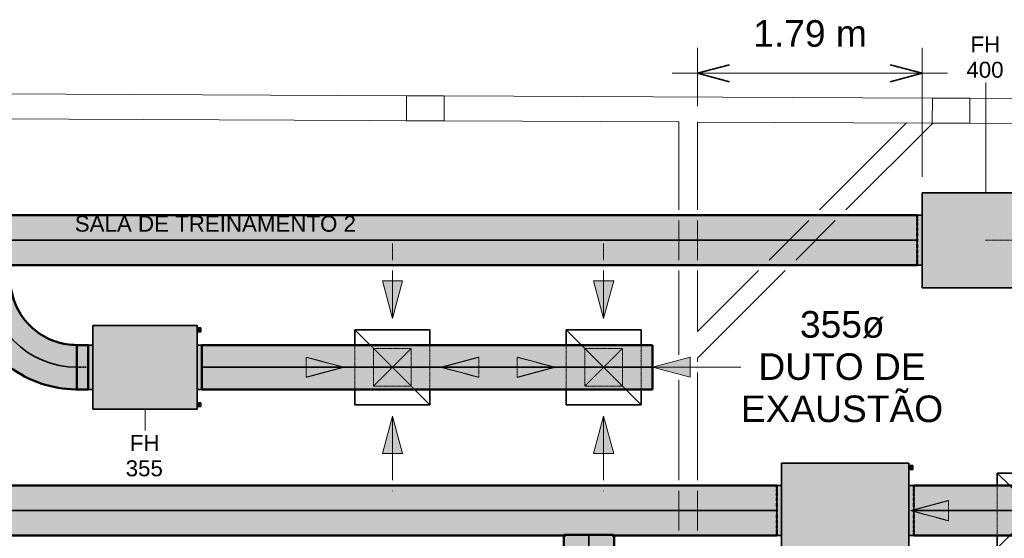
# Model space of a CAD drawing. Header units: millimetres. Extents: x -31934 to 141449, y -11052 to 10947.
# Tile 6 of 13: x -1534 to 6331, y 6801 to 10947. Entities that reach past the tile are written whole.
import ezdxf

# ---------------------------------------------------------------- set-up
doc = ezdxf.new("R2010")
doc.units = ezdxf.units.MM
doc.linetypes.add('Centro', pattern=[30, 12, -6, 6, -6])
doc.linetypes.add('Oculto 1_5', pattern=[2.2, 1.5, -0.7])
for name, color, linetype, lineweight in [('A-ANNO-DIMS', 211, 'Continuous', 9), ('A-ANNO-DIMS-85', 211, 'Continuous', 9), ('A-DETL', 90, 'Oculto 1_5', 9), ('A-DETL-GENF', 92, 'Continuous', 9), ('G-ANNO-TEXT', 231, 'Continuous', 18), ('M-EQPM', 50, 'Continuous', 35), ('M-EQPM-IDEN', 50, 'Continuous', 9), ('M-HVAC-CDFF', 50, 'Continuous', 35), ('M-HVAC-DUCT', 70, 'Continuous', 50), ('M-HVAC-DUCT-CNTR', 70, 'Centro', 35), ('M-HVAC-DUCT-IDEN', 70, 'Continuous', 9), ('PAREDES', 7, 'Continuous', 9), ('PEM1-Layout Terreo_dwg', 8, 'Continuous', 9), ('PILAR', 7, 'Continuous', 9)]:
    doc.layers.add(name, color=color, linetype=linetype, lineweight=lineweight)
doc.styles.add('Arial_1', font='arial.ttf', dxfattribs={"height": 212.5})
doc.styles.add('Arial_2', font='arial.ttf', dxfattribs={"height": 127.5})
doc.dimstyles.new('Diagonal_-_2_5_mm_Arial', dxfattribs={"dimscale": 304.8, "dimtxt": 216.805122, "dimasz": 0.836614, "dimexe": 0.669291, "dimexo": 0.418307, "dimgap": 0.488025, "dimtad": 1, "dimlfac": 0.001, "dimrnd": 0.01, "dimzin": 0, "dimdsep": 46, "dimtxsty": 'Arial_1', "dimblk1": 'OPEN30', "dimblk2": 'OPEN30', "dimsah": 1, "dimcen": 0.09, "dimdle": 0.669291, "dimazin": 0, "dimtfac": 1, "dimtdec": 4, "dimtix": 1, "dimtmove": 0, "dimatfit": 3, "dimfxl": 1, "dimtvp": 1, "dimtfill": 1, "dimtolj": 1, "dimtzin": 0, "dimarcsym": 2})

# ---------------------------------------------------------------- blocks, each defined once
blk = doc.blocks.new('M_Encaixe de duto redondo - Padrão-997799-LAYOUT VISTA TÉRREO')
at = {"layer": 'M-HVAC-DUCT', "lineweight": 9}
for points in [[(0, 156.4), (0, 0), (-6.1, 0), (-5.4, 194.6), (0, 198.7), (0, 176)], [(301.6, 156.4), (301.6, 0), (0, 0), (0, 200), (301.6, 199.3), (301.6, 176)], [(0, -197.8), (-0.7, -198.1), (-6.1, -193.4), (-6.1, 0), (0, 0), (0, -197.3)], [(301.6, -199.3), (301.6, -200), (0, -199.3), (0, 0), (301.6, 0), (301.6, -195)]]:
    blk.add_hatch(color=80, dxfattribs=at).paths.add_polyline_path(points)
at = {"layer": 'M-HVAC-DUCT', "color": 3}
for p, q in [((-6.1, 200), (0, 200)), ((-6.1, 194.2), (-6.1, 0)), ((0, 200), (301.6, 200)), ((301.6, 0), (301.6, 200)), ((-6.1, 0), (-6.1, -194.2)), ((301.6, -200), (301.6, 0)), ((0, -200), (-6.1, -200)), ((301.6, -200), (0, -200))]:
    blk.add_line(p, q, dxfattribs=at)
blk = doc.blocks.new('FH - FH 355-V9-LAYOUT VISTA TÉRREO')
at = {"layer": 'M-EQPM', "linetype": 'Oculto 1_5', "lineweight": 9}
for points in [[(-334, -97.7), (-334, -416), (334, -416), (334, 416), (-334, 416), (-334, 311.3)], [(-177.5, 454), (-177.5, 416), (177.5, 416), (176.7, 454), (-171.5, 454)], [(-314, -421), (-284, -421), (-284, -416), (-314, -416)], [(-314, -446), (-284, -446), (-284, -421), (-314, -421)], [(-177.5, -454), (177.5, -454), (176.7, -416), (-177.5, -416)], [(284, -416), (284, -421), (314, -421), (314, -416)], [(284, -421), (284, -446), (314, -446), (314, -421)]]:
    blk.add_hatch(color=10, dxfattribs=at).paths.add_polyline_path(points)
at = {"layer": 'M-EQPM', "color": 5}
for p, q in [((-334, -416), (-334, 416)), ((334, 416), (-334, 416)), ((-177.5, 454), (-177.5, 416)), ((177.5, 454), (-177.5, 454)), ((177.5, 416), (177.5, 454)), ((334, 416), (334, -416)), ((-334, -416), (334, -416)), ((-314, -421), (-314, -416)), ((-314, -446), (-314, -421)), ((-314, -421), (-284, -421)), ((-314, -446), (-284, -446)), ((-284, -416), (-284, -421)), ((-284, -421), (-284, -446)), ((-177.5, -416), (-177.5, -454)), ((-177.5, -454), (177.5, -454)), ((177.5, -454), (177.5, -416)), ((284, -421), (284, -416)), ((284, -446), (284, -421)), ((284, -421), (314, -421)), ((284, -446), (314, -446)), ((314, -416), (314, -421)), ((314, -421), (314, -446))]:
    blk.add_line(p, q, dxfattribs=at)
blk = doc.blocks.new('M_Cotovelo redondo - 2 D-998541-LAYOUT VISTA TÉRREO')
at = {"layer": 'M-HVAC-DUCT', "lineweight": 9}
for points in [[(0, 710), (-177.5, 710), (-182.9, 634.2), (-199.1, 560), (-225.6, 488.8), (-265.4, 417.6), (-307.6, 361.3), (-361.3, 307.6), (-422.1, 262), (-488.8, 225.6), (-560, 199.1), (-634.2, 182.9), (-710, 176.8), (-710, 0), (-617.3, 6.1), (-524.8, 24.7), (-438.3, 54), (-355, 95.1), (-277.8, 146.7), (-207.6, 208.3), (-146.7, 277.8), (-95.1, 355), (-54, 438.3), (-22.7, 533.6), (-6.1, 617.3)], [(177.5, 710), (0, 710), (-6.1, 617.3), (-24.2, 526.2), (-54, 438.3), (-95.1, 355), (-146.7, 277.8), (-208, 208), (-283.3, 143), (-355, 95.1), (-438.3, 54), (-526.2, 24.2), (-617.3, 6.1), (-710, 0), (-710, -177.5), (-602.6, -170.5), (-512.5, -155.2), (-411.8, -125.6), (-324.9, -89.6), (-237.8, -41.5), (-156.7, 16.1), (-76.6, 88.9), (-13.2, 160.8), (41.5, 237.8), (92, 330.6), (127.7, 416.9), (155.2, 512.5), (171.9, 610.6), (174, 647.3)]]:
    blk.add_hatch(color=241, dxfattribs=at).paths.add_polyline_path(points)
at = {"layer": 'M-HVAC-DUCT', "color": 11}
for p, q in [((0, 710), (-177.5, 710)), ((177.5, 710), (0, 710)), ((-710, 177.5), (-710, 0)), ((-710, 0), (-710, -177.5))]:
    blk.add_line(p, q, dxfattribs=at)
at = {"layer": 'M-HVAC-DUCT', "color": 11, "flags": 128}
for points in [[(-177.5, 710), (-177.9, 688.7), (-179.2, 667.4), (-181.3, 646.3), (-184.3, 625.2), (-188.1, 604.2), (-192.8, 583.4), (-198.2, 562.8), (-204.5, 542.5), (-211.6, 522.4), (-219.5, 502.6), (-228.2, 483.2), (-237.7, 464.1), (-247.9, 445.4), (-258.8, 427.1), (-270.5, 409.3), (-282.9, 392), (-295.9, 375.2), (-309.7, 358.9), (-324, 343.1), (-339, 328), (-354.6, 313.5), (-370.7, 299.6), (-387.4, 286.3), (-404.6, 273.8), (-422.3, 261.9), (-440.4, 250.8), (-459, 240.4), (-478, 230.7), (-497.4, 221.8), (-517, 213.7), (-537, 206.4), (-557.3, 199.9), (-577.8, 194.2), (-598.6, 189.3), (-619.5, 185.2), (-640.5, 182), (-661.7, 179.7), (-683, 178.2), (-704.3, 177.5), (-710, 177.5)], [(-710, -177.5), (-674.5, -176.8), (-639.1, -174.7), (-603.8, -171.1), (-568.6, -166.2), (-533.7, -159.8), (-499, -152.1), (-464.7, -142.9), (-430.8, -132.4), (-397.4, -120.6), (-364.4, -107.4), (-332, -93), (-300.2, -77.2), (-269, -60.2), (-238.6, -41.9), (-208.9, -22.5), (-180, -1.9), (-151.9, 19.9), (-124.8, 42.8), (-98.6, 66.7), (-73.3, 91.7), (-49.1, 117.6), (-26, 144.5), (-3.9, 172.3), (17, 201), (36.8, 230.5), (55.4, 260.7), (72.7, 291.7), (88.8, 323.3), (103.7, 355.6), (117.2, 388.4), (129.4, 421.7), (140.2, 455.5), (149.7, 489.7), (157.9, 524.3), (164.6, 559.2), (169.9, 594.2), (173.8, 629.5), (176.4, 664.9), (177.4, 700.4), (177.5, 710)]]:
    blk.add_lwpolyline(points, dxfattribs=at)
blk = doc.blocks.new('FH - FH 400-995728-LAYOUT VISTA TÉRREO')
at = {"layer": 'M-EQPM', "linetype": 'Oculto 1_5', "lineweight": 9}
for points in [[(-380, -231.4), (-380, -509), (380, -509), (380, 509), (-380, 509)], [(-200, 547), (-200, 509), (200, 509), (200, 547), (-195, 547)], [(-360, -514), (-330, -514), (-330, -509), (-360, -509)], [(-360, -539), (-330, -539), (-330, -514), (-360, -514)], [(-200, -547), (200, -547), (200, -509), (-200, -509)], [(330, -514), (360, -514), (360, -509), (330, -509)], [(330, -514), (330, -539), (360, -539), (360, -514)]]:
    blk.add_hatch(color=10, dxfattribs=at).paths.add_polyline_path(points)
at = {"layer": 'A-DETL', "color": 170}
for p, q in [((-194.2, 547), (-195.7, 547)), ((195.7, 547), (194.2, 547)), ((-195.7, -547), (-194.2, -547)), ((194.2, -547), (195.7, -547))]:
    blk.add_line(p, q, dxfattribs=at)
at = {"layer": 'M-EQPM', "color": 5}
for p, q in [((-380, -509), (-380, 509)), ((380, 509), (-380, 509)), ((-200, 547), (-200, 509)), ((-190.4, 547), (-194.2, 547)), ((-169.5, 547), (-178.6, 547)), ((-139.5, 547), (-152.9, 547)), ((-102, 547), (-119, 547)), ((-59, 547), (-78.5, 547)), ((-13, 547), (-33.7, 547)), ((33.7, 547), (13, 547)), ((78.5, 547), (59, 547)), ((119, 547), (102, 547)), ((152.9, 547), (139.5, 547)), ((178.6, 547), (169.5, 547)), ((194.2, 547), (190.4, 547)), ((200, 509), (200, 547)), ((380, 509), (380, -509)), ((-380, -509), (380, -509)), ((-360, -514), (-360, -509)), ((-360, -539), (-360, -514)), ((-360, -514), (-330, -514)), ((-360, -539), (-330, -539)), ((-330, -509), (-330, -514)), ((-330, -514), (-330, -539)), ((-200, -509), (-200, -547)), ((-194.2, -547), (-190.4, -547)), ((-178.6, -547), (-169.5, -547)), ((-152.9, -547), (-139.5, -547)), ((-119, -547), (-102, -547)), ((-78.5, -547), (-59, -547)), ((-33.7, -547), (-13, -547)), ((13, -547), (33.7, -547)), ((59, -547), (78.5, -547)), ((102, -547), (119, -547)), ((139.5, -547), (152.9, -547)), ((169.5, -547), (178.6, -547)), ((190.4, -547), (194.2, -547)), ((200, -547), (200, -509)), ((330, -514), (330, -509)), ((330, -539), (330, -514)), ((330, -514), (360, -514)), ((330, -539), (360, -539)), ((360, -509), (360, -514)), ((360, -514), (360, -539))]:
    blk.add_line(p, q, dxfattribs=at)
blk = doc.blocks.new('FH - FH 400-V27-LAYOUT VISTA TÉRREO')
at = {"layer": 'M-EQPM', "linetype": 'Oculto 1_5', "lineweight": 9}
for points in [[(-380, -231.4), (-380, -509), (380, -509), (380, 509), (-380, 509)], [(-200, 509), (200, 509), (200, 547), (-200, 547)], [(-360, -514), (-330, -514), (-330, -509), (-360, -509)], [(-360, -539), (-330, -539), (-330, -514), (-360, -514)], [(-200, -547), (200, -547), (200, -509), (-200, -509)], [(330, -514), (360, -514), (360, -509), (330, -509)], [(330, -514), (330, -539), (360, -539), (360, -514)]]:
    blk.add_hatch(color=10, dxfattribs=at).paths.add_polyline_path(points)
at = {"layer": 'A-DETL', "color": 170}
for p, q in [((-194.2, 547), (-195.7, 547)), ((195.7, 547), (194.2, 547)), ((-195.7, -547), (-194.2, -547)), ((194.2, -547), (195.7, -547))]:
    blk.add_line(p, q, dxfattribs=at)
at = {"layer": 'M-EQPM', "color": 5}
for p, q in [((-380, -509), (-380, 509)), ((380, 509), (-380, 509)), ((-200, 547), (-200, 509)), ((-190.4, 547), (-194.2, 547)), ((-169.5, 547), (-178.6, 547)), ((-139.5, 547), (-152.9, 547)), ((-102, 547), (-119, 547)), ((-59, 547), (-78.5, 547)), ((-13, 547), (-33.7, 547)), ((33.7, 547), (13, 547)), ((78.5, 547), (59, 547)), ((119, 547), (102, 547)), ((152.9, 547), (139.5, 547)), ((178.6, 547), (169.5, 547)), ((194.2, 547), (190.4, 547)), ((200, 509), (200, 547)), ((380, 509), (380, -509)), ((-380, -509), (380, -509)), ((-360, -514), (-360, -509)), ((-360, -539), (-360, -514)), ((-360, -514), (-330, -514)), ((-360, -539), (-330, -539)), ((-330, -509), (-330, -514)), ((-330, -514), (-330, -539)), ((-200, -509), (-200, -547)), ((-194.2, -547), (-190.4, -547)), ((-178.6, -547), (-169.5, -547)), ((-152.9, -547), (-139.5, -547)), ((-119, -547), (-102, -547)), ((-78.5, -547), (-59, -547)), ((-33.7, -547), (-13, -547)), ((13, -547), (33.7, -547)), ((59, -547), (78.5, -547)), ((102, -547), (119, -547)), ((139.5, -547), (152.9, -547)), ((169.5, -547), (178.6, -547)), ((190.4, -547), (194.2, -547)), ((200, -547), (200, -509)), ((330, -514), (330, -509)), ((330, -539), (330, -514)), ((330, -514), (360, -514)), ((330, -539), (360, -539)), ((360, -509), (360, -514)), ((360, -514), (360, -539))]:
    blk.add_line(p, q, dxfattribs=at)
blk = doc.blocks.new('M_Difusor de fornecimento - 600 x 600 Face 300 x 300 Conexão-V4-LAYOUT VISTA TÉRREO')
at = {"layer": 'A-DETL-GENF', "linetype": 'Oculto 1_5'}
for points in [[(-690, 80.4), (-990, 0), (-690, -80.4)], [(990, 0), (690, 80.4), (690, -80.4)]]:
    blk.add_hatch(color=170, dxfattribs=at).paths.add_polyline_path(points)
at = {"layer": 'A-DETL', "color": 170}
for p, q in [((0, 989.8), (-80.4, 690)), ((0, 989.8), (-80.4, 690)), ((0, 989.8), (80.4, 690)), ((80.4, 690), (0, 989.8)), ((-80.4, 690), (80.4, 690)), ((-80.4, 690), (80.4, 690)), ((-200, 300), (200, 300)), ((-200, 200), (199.8, -199.8)), ((-199.8, -199.8), (200, 200)), ((199.8, -300), (-199.8, -300)), ((80.4, -690), (-80.4, -690)), ((0, -990), (-80.4, -690)), ((-80.4, -690), (0, -990)), ((80.4, -690), (-80.4, -690)), ((0, -990), (80.4, -690)), ((0, -990), (80.4, -690)), ((0, -966.8), (0, -990))]:
    blk.add_line(p, q, dxfattribs=at)
at = {"layer": 'A-DETL-GENF', "color": 170}
for p, q in [((-990, 0), (-690, 80.4)), ((-690, 80.4), (-990, 0)), ((-690, -80.4), (-690, 80.4)), ((-690, -80.4), (-690, 80.4)), ((690, 80.4), (690, -80.4)), ((990, 0), (690, 80.4)), ((990, 0), (690, 80.4)), ((690, 80.4), (690, -80.4)), ((-990, 0), (-690, -80.4)), ((-390, 0), (-990, 0)), ((-990, 0), (-690, -80.4)), ((390, 0), (990, 0)), ((990, 0), (690, -80.4)), ((690, -80.4), (990, 0))]:
    blk.add_line(p, q, dxfattribs=at)
at = {"layer": 'M-HVAC-CDFF', "color": 5}
for p, q in [((-300, 300), (-200, 200)), ((-300, 300), (-300, -300)), ((-300, 300), (-200, 300)), ((200, 300), (300, 300)), ((200, 200), (300, 300)), ((300, 300), (300, -300)), ((-300, -300), (-199.8, -199.8)), ((199.8, -199.8), (300, -300)), ((-199.8, -300), (-300, -300)), ((300, -300), (199.8, -300))]:
    blk.add_line(p, q, dxfattribs=at)
blk = doc.blocks.new('M_Difusor de retorno - 600 x 600 Face 300 x 300 Conexão-V8-LAYOUT VISTA TÉRREO')
at = {"layer": 'A-DETL-GENF', "linetype": 'Oculto 1_5'}
for points in [[(-390, 0), (-690, 80.4), (-690, -80.4)], [(690, 80.4), (390, 0), (690, -80.4)]]:
    blk.add_hatch(color=170, dxfattribs=at).paths.add_polyline_path(points)
at = {"layer": 'A-DETL', "color": 170}
for p, q in [((80.4, 690), (-80.4, 690)), ((0, 390.2), (-80.4, 690)), ((-80.4, 690), (0, 390.2)), ((80.4, 690), (-80.4, 690)), ((0, 390.2), (80.4, 690)), ((0, 390.2), (80.4, 690)), ((-199.8, 300), (199.8, 300)), ((-199.9, -199.9), (199.8, 199.8)), ((199.9, -300), (-199.9, -300)), ((0, -390.2), (-2, -397.4)), ((0, -390.2), (-2, -397.4)), ((0, -390.2), (2, -397.4)), ((2, -397.4), (0, -390.2)), ((-34.4, -518.2), (-80.4, -690)), ((-34.4, -518.2), (-80.4, -690)), ((0, -990), (0, -518.2)), ((34.4, -518.2), (80.4, -690)), ((80.4, -690), (34.4, -518.2)), ((-80.4, -690), (80.4, -690)), ((-80.4, -690), (80.4, -690))]:
    blk.add_line(p, q, dxfattribs=at)
at = {"layer": 'A-DETL-GENF', "color": 170}
for p, q in [((-690, 80.4), (-690, -80.4)), ((-390, 0), (-690, 80.4)), ((-390, 0), (-690, 80.4)), ((-690, 80.4), (-690, -80.4)), ((390, 0), (690, 80.4)), ((690, 80.4), (390, 0)), ((690, -80.4), (690, 80.4)), ((690, -80.4), (690, 80.4)), ((-990, 0), (-390, 0)), ((-390, 0), (-690, -80.4)), ((-690, -80.4), (-390, 0)), ((390, 0), (690, -80.4)), ((990, 0), (390, 0)), ((390, 0), (690, -80.4))]:
    blk.add_line(p, q, dxfattribs=at)
at = {"layer": 'M-HVAC-CDFF', "color": 5}
for p, q in [((-300, 300), (-300, -300)), ((-300, 300), (-199.8, 300)), ((199.8, 300), (300, 300)), ((199.8, 199.8), (300, 300)), ((300, 300), (300, -300)), ((-300, -300), (-199.9, -199.9)), ((-200, -300), (-300, -300)), ((300, -300), (200, -300))]:
    blk.add_line(p, q, dxfattribs=at)
blk = doc.blocks.new('M_Difusor de retorno - 600 x 600 Face 300 x 300 Conexão-V12-LAYOUT VISTA TÉRREO')
at = {"layer": 'A-DETL-GENF', "linetype": 'Oculto 1_5'}
for points in [[(80.4, 690), (-80.4, 690), (0.1, 390.5), (36.1, 524.9)], [(-390, 0), (-690, 80.4), (-690, -80.4)], [(690, 80.4), (390, 0), (690, -80.4)]]:
    blk.add_hatch(color=170, dxfattribs=at).paths.add_polyline_path(points)
at = {"layer": 'A-DETL', "color": 170}
for p, q in [((0, 390.2), (-0.1, 390.4)), ((-0.1, 390.4), (0, 390.2)), ((0, 390.2), (0.1, 390.4)), ((0, 390.2), (0.1, 390.4)), ((-177.5, 300), (177.5, 300)), ((-177.5, -177.5), (177.5, 177.5)), ((-990, 0), (-857.2, 0)), ((990, 0), (988.7, 0)), ((177.5, -300), (-177.5, -300)), ((0, -390.2), (-80.4, -690)), ((0, -390.2), (-80.4, -690)), ((0, -390.2), (80.4, -690)), ((80.4, -690), (0, -390.2)), ((-80.4, -690), (80.4, -690)), ((-80.4, -690), (80.4, -690))]:
    blk.add_line(p, q, dxfattribs=at)
at = {"layer": 'A-DETL-GENF', "color": 170}
for p, q in [((0, 990), (0, 390.5)), ((80.4, 690), (-80.4, 690)), ((-0.1, 390.5), (-80.4, 690)), ((-80.4, 690), (-0.1, 390.5)), ((80.4, 690), (-80.4, 690)), ((0.1, 390.5), (80.4, 690)), ((0.1, 390.5), (80.4, 690)), ((-690, 80.4), (-690, -80.4)), ((-390, 0), (-690, 80.4)), ((-390, 0), (-690, 80.4)), ((-690, 80.4), (-690, -80.4)), ((390, 0), (690, 80.4)), ((690, 80.4), (390, 0)), ((690, -80.4), (690, 80.4)), ((690, -80.4), (690, 80.4)), ((-772.2, 0), (-390, 0)), ((-390, 0), (-690, -80.4)), ((-690, -80.4), (-390, 0)), ((390, 0), (690, -80.4)), ((903.7, 0), (390, 0)), ((390, 0), (690, -80.4))]:
    blk.add_line(p, q, dxfattribs=at)
at = {"layer": 'M-HVAC-CDFF', "color": 5}
for p, q in [((-300, 300), (-300, -300)), ((-300, 300), (-177.5, 300)), ((177.5, 300), (300, 300)), ((177.5, 177.5), (300, 300)), ((300, 300), (300, -300)), ((-300, -300), (-177.5, -177.5)), ((-177.5, -300), (-300, -300)), ((300, -300), (177.5, -300))]:
    blk.add_line(p, q, dxfattribs=at)
blk = doc.blocks.new('M_Difusor de retorno - 600 x 600 Face 300 x 300 Conexão-V13-LAYOUT VISTA TÉRREO')
at = {"layer": 'A-DETL-GENF', "linetype": 'Oculto 1_5'}
for points in [[(-390, 0), (-690, 80.4), (-690, -80.4)], [(690, 80.4), (390, 0), (690, -80.4)]]:
    blk.add_hatch(color=170, dxfattribs=at).paths.add_polyline_path(points)
at = {"layer": 'A-DETL', "color": 170}
for p, q in [((80.4, 690), (-80.4, 690)), ((0, 390.2), (-80.4, 690)), ((-80.4, 690), (0, 390.2)), ((80.4, 690), (-80.4, 690)), ((0, 390.2), (80.4, 690)), ((0, 390.2), (80.4, 690)), ((-177.5, 300), (177.5, 300)), ((-177.5, -177.5), (177.5, 177.5)), ((-990, 0), (-857.2, 0)), ((990, 0), (988.7, 0)), ((177.5, -300), (-177.5, -300)), ((0, -390.2), (-80.4, -690)), ((0, -390.2), (-80.4, -690)), ((0, -390.2), (80.4, -690)), ((80.4, -690), (0, -390.2)), ((-80.4, -690), (80.4, -690)), ((-80.4, -690), (80.4, -690))]:
    blk.add_line(p, q, dxfattribs=at)
at = {"layer": 'A-DETL-GENF', "color": 170}
for p, q in [((-690, 80.4), (-690, -80.4)), ((-390, 0), (-690, 80.4)), ((-390, 0), (-690, 80.4)), ((-690, 80.4), (-690, -80.4)), ((390, 0), (690, 80.4)), ((690, 80.4), (390, 0)), ((690, -80.4), (690, 80.4)), ((690, -80.4), (690, 80.4)), ((-772.2, 0), (-390, 0)), ((-390, 0), (-690, -80.4)), ((-690, -80.4), (-390, 0)), ((390, 0), (690, -80.4)), ((903.7, 0), (390, 0)), ((390, 0), (690, -80.4))]:
    blk.add_line(p, q, dxfattribs=at)
at = {"layer": 'M-HVAC-CDFF', "color": 5}
for p, q in [((-300, 300), (-300, -300)), ((-300, 300), (-177.5, 300)), ((177.5, 300), (300, 300)), ((177.5, 177.5), (300, 300)), ((300, 300), (300, -300)), ((-300, -300), (-177.5, -177.5)), ((-177.5, -300), (-300, -300)), ((300, -300), (177.5, -300))]:
    blk.add_line(p, q, dxfattribs=at)
blk = doc.blocks.new('PEM1-Layout Terreo_dwg-1021386-LAYOUT VISTA TÉRREO')
at = {"layer": 'PAREDES'}
for p, q in [((94518.7, 37414.1), (90618.9, 37431.7)), ((99018.7, 37393.8), (102918.6, 37376.3)), ((97815.8, 36500.8), (98511.2, 37196.1)), ((98028, 36500.8), (98722.4, 37195.2)), ((99017.8, 37193.8), (100087.3, 37189)), ((96693.2, 36415.8), (96693.2, 36100.8)), ((96843.2, 36415.8), (96843.2, 36100.8)), ((97415.8, 36100.8), (97730.8, 36415.8)), ((97628, 36100.8), (97943, 36415.8)), ((96693.2, 36015.8), (96693.2, 35344)), ((96843.2, 34339.9), (96843.2, 35201.1)), ((96693.2, 35143.2), (96693.2, 34339.9)), ((96693.2, 34254.9), (96693.2, 33939.9)), ((96843.2, 33939.9), (96843.2, 34254.9))]:
    blk.add_line(p, q, dxfattribs=at)
at = {"layer": 'PAREDES', "flags": 128}
for points in [[(98718.7, 37395.2), (94818.7, 37412.8), (94817.8, 37212.8)], [(86378.2, 37231.7), (90218.9, 37231.7), (90218.9, 37102.1), (90318.2, 37102.1), (90318.2, 36641.7), (90618.2, 36641.7), (90618.2, 37231.7), (94817.8, 37212.8), (96693.2, 37204.3), (96693.2, 36500.8)], [(98717.8, 37195.2), (96843.2, 37203.8), (96843.2, 36500.8)], [(96843.2, 36015.8), (96843.2, 35528.1), (97330.8, 36015.8)], [(96843.2, 35286.1), (96843.2, 35316), (97543, 36015.8)]]:
    blk.add_lwpolyline(points, dxfattribs=at)
at = {"layer": 'PILAR', "flags": 128}
for points in [[(94518.7, 37414.1), (94818.7, 37412.7), (94817.8, 37212.8), (94517.8, 37214.1)], [(98718.7, 37395.2), (99018.7, 37393.8), (99017.8, 37193.8), (98717.8, 37195.2)]]:
    blk.add_lwpolyline(points, close=True, dxfattribs=at)
blk = doc.blocks.new('DIMBLOCK10-LAYOUT VISTA TÉRREO')
at = {"layer": 'A-ANNO-DIMS-85'}
for p, q in [((3881.2, 10518.5), (3881.2, 10722.5)), ((5674.1, 10518.5), (5674.1, 10722.5)), ((3677.2, 10518.5), (5878.1, 10518.5)), ((3881.2, 10518.5), (3881.2, 10256.4)), ((5674.1, 10518.5), (5674.1, 9690.9))]:
    blk.add_line(p, q, dxfattribs=at)
at = {"layer": 'A-ANNO-DIMS-85', "lineweight": 35}
for p, q in [((3881.2, 10518.5), (4136.2, 10586.8)), ((5674.1, 10518.5), (5419.1, 10586.8)), ((3881.2, 10518.5), (4136.2, 10450.2)), ((5674.1, 10518.5), (5419.1, 10450.2))]:
    blk.add_line(p, q, dxfattribs=at)
at = {"layer": 'A-ANNO-DIMS-85', "color": 0, "insert": (4325.7, 10943.1), "char_height": 212.5, "width": 1084.693, "attachment_point": 1, "line_spacing_factor": 0.941778, "style": 'Arial_1', "bg_fill": 3, "box_fill_scale": 1.25, "bg_fill_color": 256, "bg_fill_true_color": 13158600, "bg_fill_transparency": 0}
blk.add_mtext('1.79 m', dxfattribs=at)
blk = doc.blocks.new('_Open30')
at = {"color": 0, "linetype": 'ByBlock', "lineweight": -2}
for p, q in [((-1, 0.268), (0, 0)), ((0, 0), (-1, -0.268)), ((0, 0), (-1, 0))]:
    blk.add_line(p, q, dxfattribs=at)

msp = doc.modelspace()

# ---------------------------------------------------------------- hatches: boundary and pattern name
at = {"layer": 'M-HVAC-DUCT'}
for color, points in [(11, [(5291.803, 9183.426), (5636.08, 9183.426), (5636.08, 9383.426), (-2725.486, 9383.426), (-2725.486, 9183.426), (3655.525, 9183.426)]), (11, [(-1610.121, 8983.426), (5636.08, 8983.426), (5636.08, 9183.426), (-2725.486, 9183.426), (-2725.486, 8983.426), (-1962.772, 8984.179), (-1958.084, 8986.874), (-1952.572, 8989.256), (-1948.706, 8992.803), (-1932.576, 9002.583), (-1929.862, 9003.232), (-1930.468, 9004.012), (-1927.583, 9006.658), (-1911.176, 9018.116), (-1895.891, 9026.515), (-1892.626, 9027.06), (-1891.455, 9027.959), (-1893.502, 9027.959), (-1875.656, 9040.081), (-1867.381, 9044.556), (-1851.741, 9051.435), (-1849.064, 9051.435), (-1848.83, 9052.698), (-1826.234, 9058.684), (-1829.212, 9058.736), (-1812.402, 9063.658), (-1808.563, 9063.658), (-1808.229, 9064.82), (-1786.906, 9066.898), (-1761.41, 9063.658), (-1722.071, 9051.435), (-1698.156, 9040.081), (-1696.491, 9038.804), (-1687.766, 9033.456), (-1680.549, 9027.959), (-1681.186, 9027.06), (-1657.157, 9014.624), (-1643.344, 9004.012), (-1643.95, 9003.232), (-1632.551, 8997.787), (-1621.24, 8989.256), (-1621.487, 8988.441), (-1612.314, 8985.221), (-1610.135, 8983.426)]), (8, [(-986.906, 8168.767), (-986.906, 8346.267), (-1076.906, 8345.443), (-1076.906, 8168.767)]), (11, [(3521.094, 8168.767), (3521.094, 8346.267), (-78.906, 8345.443), (-78.906, 8168.767), (2019.248, 8168.767)]), (8, [(-986.906, 7991.267), (-986.906, 8168.767), (-1076.906, 8168.767), (-1076.906, 7991.267)]), (11, [(3521.094, 7991.267), (3521.094, 8168.767), (-78.906, 8168.767), (-78.906, 7991.267), (2019.248, 7991.267)]), (3, [(3655.525, 7022.534), (4513.39, 7022.534), (4513.39, 7222.534), (-2725.486, 7222.534), (-2725.486, 7022.534), (3246.456, 7022.534)]), (3, [(26507.39, 7022.534), (26507.39, 7222.534), (5607.39, 7222.534), (5607.39, 7022.534), (23290.854, 7022.534)]), (3, [(2813.39, 6822.534), (2815.255, 6825.282), (2819.486, 6828.63), (3208.031, 6827.894), (3214.522, 6822.534), (4513.39, 6822.534), (4513.39, 7022.534), (-2725.486, 7022.534), (-2725.486, 6822.534), (2812.258, 6822.534)]), (3, [(10200.635, 6822.534), (26507.39, 6822.534), (26507.39, 7022.534), (5607.39, 7022.534), (5607.39, 6822.534), (6928.08, 6822.534)]), (3, [(2813.39, 6822.534), (2816.137, 6824.198), (2814.083, 6823.227)]), (3, [(3213.39, 6822.534), (3211.525, 6825.282), (3212.697, 6823.227)])]:
    msp.add_hatch(color=color, dxfattribs=at).paths.add_polyline_path(points)

# ---------------------------------------------------------------- linework, layer by layer
at = {"layer": 'A-DETL', "color": 241, "linetype": 'Continuous'}
for p, q in [((5636.08, 9377.872), (5636.08, 9378.412)), ((5636.08, 8988.441), (5636.08, 8988.981))]:
    msp.add_line(p, q, dxfattribs=at)
at = {"layer": 'A-DETL', "color": 170}
for p, q in [((1293.19, 8018.767), (1293.19, 8318.767)), ((1293.19, 8318.767), (1593.19, 8318.767)), ((1293.19, 8318.767), (1593.19, 8018.767)), ((1593.19, 8318.767), (1293.19, 8018.767)), ((1593.19, 8318.767), (1593.19, 8018.767)), ((2980.631, 8018.767), (2980.631, 8318.767)), ((2980.631, 8318.767), (3280.631, 8318.767)), ((2980.631, 8318.767), (3280.631, 8018.767)), ((3280.631, 8318.767), (2980.631, 8018.767)), ((3280.631, 8318.767), (3280.631, 8018.767)), ((1593.19, 8018.767), (1293.19, 8018.767)), ((3280.631, 8018.767), (2980.631, 8018.767))]:
    msp.add_line(p, q, dxfattribs=at)
at = {"layer": 'A-DETL', "color": 80, "linetype": 'Continuous'}
for p, q in [((4513.39, 7216.98), (4513.39, 7217.52)), ((5607.39, 7217.52), (5607.39, 7216.98)), ((4513.39, 6827.549), (4513.39, 6828.089)), ((5607.39, 6828.089), (5607.39, 6827.549))]:
    msp.add_line(p, q, dxfattribs=at)
at = {"layer": 'M-EQPM-IDEN'}
for p, q in [((6183.08, 9563.426), (6182.751, 10443.984)), ((-532.906, 7834.767), (-532.906, 7662.592))]:
    msp.add_line(p, q, dxfattribs=at)
at = {"layer": 'M-HVAC-DUCT', "color": 11}
for p, q in [((5636.08, 9383.426), (-2725.486, 9383.426)), ((5636.08, 9378.412), (5636.08, 9383.426)), ((5636.08, 9362.017), (5636.08, 9373.853)), ((5636.08, 9336.332), (5636.08, 9352.964)), ((5636.08, 9302.33), (5636.08, 9322.934)), ((5636.08, 9261.845), (5636.08, 9285.439)), ((5636.08, 9217.058), (5636.08, 9242.511)), ((5636.08, 9170.384), (5636.08, 9196.468)), ((5636.08, 9124.341), (5636.08, 9149.795)), ((5636.08, 9081.413), (5636.08, 9105.007)), ((5636.08, 9043.918), (5636.08, 9064.522)), ((-1633.365, 8983.426), (5636.08, 8983.426)), ((5636.08, 9013.888), (5636.08, 9030.52)), ((5636.08, 8992.999), (5636.08, 9004.836)), ((5636.08, 8983.426), (5636.08, 8988.441)), ((3521.094, 8346.267), (-78.906, 8346.267)), ((-78.906, 8346.267), (-78.906, 7991.267)), ((3521.094, 7991.267), (3521.094, 8346.267)), ((-78.906, 7991.267), (3521.094, 7991.267))]:
    msp.add_line(p, q, dxfattribs=at)
at = {"layer": 'M-HVAC-DUCT', "color": 160}
for p, q in [((-986.906, 8346.267), (-1076.906, 8346.267)), ((-1076.906, 8346.267), (-1076.906, 7991.267)), ((-986.906, 7991.267), (-986.906, 8346.267)), ((-1076.906, 7991.267), (-986.906, 7991.267))]:
    msp.add_line(p, q, dxfattribs=at)
at = {"layer": 'M-HVAC-DUCT', "color": 3}
for p, q in [((4513.39, 7222.534), (-2725.486, 7222.534)), ((4513.39, 7217.52), (4513.39, 7222.534)), ((4513.39, 7201.125), (4513.39, 7212.961)), ((4513.39, 7175.44), (4513.39, 7192.072)), ((4513.39, 7141.439), (4513.39, 7162.043)), ((26507.39, 7222.534), (5607.39, 7222.534)), ((5607.39, 7222.534), (5607.39, 7217.52)), ((5607.39, 7212.961), (5607.39, 7201.125)), ((5607.39, 7192.072), (5607.39, 7175.44)), ((5607.39, 7162.043), (5607.39, 7141.439)), ((4513.39, 7100.953), (4513.39, 7124.547)), ((4513.39, 7056.166), (4513.39, 7081.619)), ((5607.39, 7124.547), (5607.39, 7100.953)), ((5607.39, 7081.619), (5607.39, 7056.166)), ((4513.39, 7009.492), (4513.39, 7035.576)), ((5607.39, 7035.576), (5607.39, 7009.492)), ((4513.39, 6963.449), (4513.39, 6988.903)), ((4513.39, 6920.521), (4513.39, 6944.116)), ((5607.39, 6988.903), (5607.39, 6963.449)), ((5607.39, 6944.116), (5607.39, 6920.521)), ((4513.39, 6883.026), (4513.39, 6903.63)), ((4513.39, 6852.996), (4513.39, 6869.628)), ((4513.39, 6832.108), (4513.39, 6843.944)), ((5607.39, 6903.63), (5607.39, 6883.026)), ((5607.39, 6869.628), (5607.39, 6852.996)), ((5607.39, 6843.944), (5607.39, 6832.108)), ((-2725.486, 6822.534), (2827.772, 6822.534)), ((2813.39, 6828.63), (2813.39, 6822.534)), ((3199.008, 6822.534), (4513.39, 6822.534)), ((3213.39, 6822.534), (3213.39, 6828.63)), ((4513.39, 6822.534), (4513.39, 6827.549)), ((5607.39, 6827.549), (5607.39, 6822.534)), ((5607.39, 6822.534), (26507.39, 6822.534))]:
    msp.add_line(p, q, dxfattribs=at)
for points, knots in [([(2813.39, 6822.534), (2813.39, 6822.538), (2813.855, 6822.996), (2815.699, 6824.847), (2817.461, 6826.601), (2818.267, 6827.408)], [0, 0, 0, 0, 0.333333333, 0.666666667, 0.892333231, 0.892333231, 0.892333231, 0.892333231]), ([(3213.39, 6822.534), (3213.39, 6822.538), (3212.925, 6822.996), (3211.081, 6824.847), (3209.319, 6826.601), (3208.513, 6827.408)], [-1, -1, -1, -1, -0.666666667, -0.333333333, -0.107666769, -0.107666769, -0.107666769, -0.107666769])]:
    msp.add_open_spline(points, degree=3, knots=knots, dxfattribs=at)
at = {"layer": 'M-HVAC-DUCT-CNTR', "color": 21, "linetype": 'Continuous'}
for p, q in [((5636.08, 9183.426), (-2725.486, 9183.426)), ((-78.906, 8168.767), (3521.094, 8168.767))]:
    msp.add_line(p, q, dxfattribs=at)
at = {"layer": 'M-HVAC-DUCT-CNTR', "color": 5}
msp.add_line((-986.906, 8168.767), (-1076.906, 8168.767), dxfattribs=at)
at = {"layer": 'M-HVAC-DUCT-CNTR', "color": 90, "linetype": 'Continuous'}
for p, q in [((4513.39, 7022.534), (-2725.486, 7022.534)), ((5607.39, 7022.534), (26507.39, 7022.534)), ((3013.39, 6822.534), (3013.39, 6520.934))]:
    msp.add_line(p, q, dxfattribs=at)
at = {"layer": 'M-HVAC-DUCT-CNTR', "color": 21, "linetype": 'Continuous'}
msp.add_arc((-1076.906, 8878.767), 710, 180, 270, dxfattribs=at)
at = {"layer": 'M-HVAC-DUCT-IDEN'}
msp.add_line((3521.094, 8168.767), (4226.278, 8168.767), dxfattribs=at)

# ---------------------------------------------------------------- block references
at = {"layer": 'A-DETL', "color": 170}
for name, p, rotation in [('M_Difusor de retorno - 600 x 600 Face 300 x 300 Conexão-V8-LAYOUT VISTA TÉRREO', (7167.828, 9183.426), 269.9999999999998), ('FH - FH 400-V27-LAYOUT VISTA TÉRREO', (6183.08, 9183.426), 90.00000000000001), ('M_Difusor de retorno - 600 x 600 Face 300 x 300 Conexão-V13-LAYOUT VISTA TÉRREO', (1443.19, 8168.767), 269.9999999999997), ('M_Difusor de retorno - 600 x 600 Face 300 x 300 Conexão-V12-LAYOUT VISTA TÉRREO', (3130.631, 8168.767), 269.9999999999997), ('M_Difusor de fornecimento - 600 x 600 Face 300 x 300 Conexão-V4-LAYOUT VISTA TÉRREO', (6574.137, 7022.534), 269.9999999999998), ('FH - FH 400-995728-LAYOUT VISTA TÉRREO', (5060.39, 7022.534), 90.00000000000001)]:
    msp.add_blockref(name, p, dxfattribs=dict(at, rotation=rotation))
at = {"layer": 'M-EQPM', "color": 5, "rotation": 89.9999999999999}
msp.add_blockref('FH - FH 355-V9-LAYOUT VISTA TÉRREO', (-532.906, 8168.767), dxfattribs=at)
at = {"layer": 'M-HVAC-DUCT', "color": 11, "rotation": 270}
msp.add_blockref('M_Cotovelo redondo - 2 D-998541-LAYOUT VISTA TÉRREO', (-1786.906, 8168.767), dxfattribs=at)
at = {"layer": 'M-HVAC-DUCT', "color": 3, "extrusion": (0, 0, -1), "rotation": 270}
msp.add_blockref('M_Encaixe de duto redondo - Padrão-997799-LAYOUT VISTA TÉRREO', (-3013.39, 6822.534), dxfattribs=at)
at = {"layer": 'PEM1-Layout Terreo_dwg', "color": 7}
msp.add_blockref('PEM1-Layout Terreo_dwg-1021386-LAYOUT VISTA TÉRREO', (-92961.952, -27074.843), dxfattribs=at)

# ---------------------------------------------------------------- texts
at = {"layer": 'G-ANNO-TEXT', "color": 1, "lineweight": 9, "insert": (-1094.145, 9379.909), "char_height": 127.5, "width": 2732.55184, "attachment_point": 1, "style": 'Arial_2'}
msp.add_mtext('SALA DE TREINAMENTO 2', dxfattribs=at)
at = {"layer": 'M-EQPM-IDEN', "char_height": 127.5, "attachment_point": 1, "style": 'Arial_2'}
for s, insert, width in [('FH', (6061.785, 10813.034), 293.01678), ('400', (6028.051, 10610.628), 367.97456), ('FH', (-653.872, 7627.043), 293.01678), ('355', (-687.606, 7424.637), 367.97456)]:
    msp.add_mtext(s, dxfattribs=dict(at, insert=insert, width=width))

# ---------------------------------------------------------------- next in the draw order: texts
at = {"layer": 'M-HVAC-DUCT-IDEN', "char_height": 212.5, "attachment_point": 1, "style": 'Arial_1', "bg_fill": 3, "box_fill_scale": 1.25, "bg_fill_color": 256, "bg_fill_true_color": 13158600, "bg_fill_transparency": 0}
for s, insert, width in [('355ø', (4698.559, 8617.567), 810.90691), ('DUTO DE', (4366.838, 8280.224), 1621.81381), ('EXAUSTÃO', (4226.278, 7942.88), 1955.71666)]:
    msp.add_mtext(s, dxfattribs=dict(at, insert=insert, width=width))

# ---------------------------------------------------------------- next in the draw order: dimensions: what is measured, and where the dimension line sits
at = {"layer": 'A-ANNO-DIMS'}
dim = msp.add_linear_dim(base=(5674.08, 10518.516), p1=(3881.225, 10128.947), p2=(5674.08, 9563.426), dimstyle='Diagonal_-_2_5_mm_Arial', override={"dimpost": '<> m', "dimfxl": 1879.932095}, dxfattribs=at)
dim.commit()
dim.dimension.update_dxf_attribs({"geometry": 'DIMBLOCK10-LAYOUT VISTA TÉRREO', "text_midpoint": (4777.652, 10775.763)})

doc.saveas('drawing.dxf')
